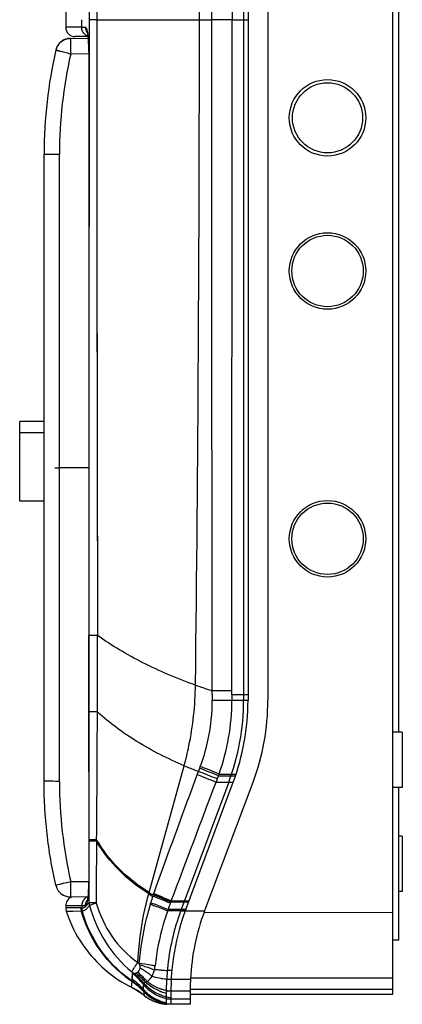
# Model space of a CAD drawing. Header units: millimetres. Extents: x 2100 to 2263, y -206 to 733.
# Tile 1 of 2: x 2100 to 2263, y -206 to 215. Entities that reach past the tile are written whole.
import ezdxf

# ---------------------------------------------------------------- set-up
doc = ezdxf.new("R2010")
doc.units = ezdxf.units.MM
doc.header["$LTSCALE"] = 30.734
doc.layers.get('0').update_dxf_attribs({"linetype": 'CONTINUOUS'})

msp = doc.modelspace()

# ---------------------------------------------------------------- linework, layer by layer
at = {"color": 7, "linetype": 'Continuous'}
for p, q in [((2259.3, -201.59), (2259.3, 632.56)), ((2261.8, -89.61), (2261.8, 519.69)), ((2195.4, 506.02), (2195.4, -75.98)), ((2205.79, 506.07), (2205.79, -75.99)), ((2121.32, 207.04), (2128.81, 207.09)), ((2110.04, 157.69), (2110.04, 157.55)), ((2110.04, -110.72), (2110.04, 157.55)), ((2110.04, 43.26), (2099.59, 43.26)), ((2099.59, 9.09), (2099.59, 43.26)), ((2099.59, 38.51), (2110.04, 38.51)), ((2129.12, 23.45), (2116.62, 23.45)), ((2110.04, 9.09), (2099.59, 9.09)), ((2263.3, -89.61), (2259.3, -89.61)), ((2263.3, -89.61), (2263.3, -113.26)), ((2189.07, -111), (2168.73, -165.39)), ((2178.93, -165.39), (2199.43, -110.94)), ((2263.3, -113.26), (2259.3, -113.26)), ((2261.8, -178.6), (2261.8, -113.26)), ((2263.3, -134.13), (2261.8, -134.13)), ((2263.3, -134.13), (2263.3, -157.75)), ((2115.03, -155.05), (2115.04, -155.09)), ((2115.04, -155.09), (2115.05, -155.11)), ((2115.93, -157.16), (2115.96, -157.21)), ((2115.96, -157.21), (2116.09, -157.4)), ((2115.96, -157.21), (2115.96, -157.21)), ((2117.52, -158.84), (2117.76, -159.01)), ((2117.76, -159.01), (2117.78, -159.02)), ((2263.3, -157.75), (2261.8, -157.75)), ((2128.7, -160.16), (2121.32, -160.1)), ((2168.46, -166.12), (2168.51, -165.98)), ((2178.44, -166.72), (2259.3, -166.52)), ((2178.7, -166.01), (2178.66, -166.12)), ((2178.7, -166.01), (2178.93, -165.39)), ((2261.8, -178.6), (2259.3, -178.6)), ((2162.4, -205.98), (2162.4, -197.84)), ((2172.7, -194.73), (2259.3, -194.73)), ((2172.56, -199.07), (2172.56, -205.98)), ((2172.56, -201.59), (2259.3, -201.59)), ((2172.56, -205.98), (2162.4, -205.98))]:
    msp.add_line(p, q, dxfattribs=at)
at = {"color": 6, "linetype": 'Continuous'}
for p, q in [((2197.29, 506.02), (2197.29, -75.98)), ((2119.29, 218.27), (2119.29, 211.77)), ((2128.74, 207.77), (2123.29, 207.77)), ((2129.12, 200.27), (2129.12, -152.31)), ((2170.63, -165.39), (2190.96, -111)), ((2129.28, -136.27), (2129.28, -135.66)), ((2132.52, -136.22), (2132.53, -135.61)), ((2119.29, -163.88), (2119.29, -164.69)), ((2127.74, -163.82), (2126.13, -163.83)), ((2128.41, -161.79), (2128.38, -161.87)), ((2147.46, -198.72), (2147.78, -198.89)), ((2147.78, -198.89), (2147.8, -198.9)), ((2147.78, -198.89), (2149.08, -199.59)), ((2147.8, -198.9), (2149.08, -199.59)), ((2149.08, -199.59), (2149.97, -200.18)), ((2149.97, -200.18), (2151.81, -201.38)), ((2151.81, -201.38), (2152.81, -202.15)), ((2164.3, -201.66), (2164.3, -205.99))]:
    msp.add_line(p, q, dxfattribs=at)
at = {"color": 9, "linetype": 'Continuous'}
for p, q in [((2190.39, 503.58), (2190.51, 215.02)), ((2132.62, 315.25), (2132.58, 215.02)), ((2129.26, 229.77), (2129.26, 215.02)), ((2126.12, 211.77), (2126.12, 215.02)), ((2129.26, 215.02), (2129.26, 200.27)), ((2132.57, 215.02), (2129.26, 215.02)), ((2132.57, 215.02), (2132.61, 114.79)), ((2132.58, 215.02), (2132.6, 124.75)), ((2132.58, 215.02), (2181.76, 215.02)), ((2190.51, 215.02), (2181.76, 215.02)), ((2190.39, -73.54), (2190.51, 215.02)), ((2190.52, 215.02), (2197.3, 215.02)), ((2126.12, 211.77), (2119.29, 211.77)), ((2126.12, 211.77), (2127.74, 211.77)), ((2129.12, 200.4), (2121.41, 200.34)), ((2129.12, 200.27), (2129.15, 200.27)), ((2129.15, 200.27), (2129.15, -152.31)), ((2110.04, 157.55), (2116.62, 157.55)), ((2116.62, -110.65), (2116.62, 157.55)), ((2132.61, 114.79), (2132.61, 113.05)), ((2132.61, 113.05), (2132.86, -48.23)), ((2129.23, -81), (2129.23, -48.22)), ((2132.86, -48.23), (2132.71, -48.23)), ((2182, -73.5), (2182, -75.91)), ((2190.38, -73.54), (2197.29, -73.54)), ((2190.39, -73.54), (2190.39, -75.98)), ((2190.39, -75.98), (2197.29, -75.98)), ((2154.98, -158.16), (2169.96, -103.95)), ((2176.09, -106.4), (2176.6, -105.05)), ((2176.6, -105.04), (2176.88, -104.3)), ((2175.57, -107.82), (2176.09, -106.4)), ((2184.12, -109.59), (2184.62, -108.27)), ((2184.62, -108.27), (2191.94, -108.27)), ((2184.9, -107.53), (2187.43, -107.53)), ((2187.43, -107.53), (2192.19, -107.53)), ((2184.12, -109.59), (2183.59, -111)), ((2183.59, -111), (2190.96, -111)), ((2115.03, -155.05), (2115.25, -154.99)), ((2115.25, -154.99), (2115.88, -154.83)), ((2115.88, -154.83), (2121.41, -153.43)), ((2121.41, -153.43), (2129.1, -153.49)), ((2129.15, -152.31), (2129.12, -152.31)), ((2129.29, -153.94), (2129.29, -152.31)), ((2129.29, -153.94), (2129.29, -152.31)), ((2126.13, -163.88), (2119.29, -163.88)), ((2126.13, -163.83), (2126.13, -164.78)), ((2129.23, -162.58), (2129.27, -162.52)), ((2129.23, -162.57), (2129.27, -162.52)), ((2129.27, -162.52), (2129.27, -161.78)), ((2129.27, -162.52), (2129.27, -161.78)), ((2164.39, -161.91), (2164.24, -162.29)), ((2171.78, -162.29), (2164.24, -162.29)), ((2164.39, -161.91), (2164.25, -162.3)), ((2164.39, -161.91), (2164.47, -161.72)), ((2164.39, -161.91), (2167.23, -161.91)), ((2164.47, -161.72), (2167.3, -161.72)), ((2167.23, -161.91), (2171.93, -161.91)), ((2167.3, -161.72), (2172, -161.72)), ((2120.01, -164.7), (2119.29, -164.69)), ((2119.52, -166.15), (2122.36, -166.1)), ((2122.16, -164.7), (2120.01, -164.7)), ((2125.74, -164.77), (2122.16, -164.7)), ((2122.36, -166.1), (2125.92, -166.07)), ((2125.74, -164.77), (2126.13, -164.78)), ((2165.55, -165.39), (2163.08, -165.39)), ((2170.63, -165.39), (2165.55, -165.39)), ((2168.51, -165.98), (2167.87, -165.98)), ((2178.66, -166.12), (2168.46, -166.12)), ((2170.41, -165.98), (2168.51, -165.98)), ((2147.76, -195.3), (2147.91, -192.81)), ((2147.48, -198.46), (2147.69, -196.3)), ((2147.69, -196.28), (2147.69, -196.29)), ((2147.69, -196.3), (2147.69, -196.29)), ((2147.7, -196.11), (2147.71, -196.08)), ((2172.66, -195.4), (2162.48, -195.4)), ((2147.46, -198.72), (2147.48, -198.46)), ((2147.46, -198.72), (2147.48, -198.46)), ((2152.55, -200.31), (2152.55, -200.3)), ((2152.55, -200.31), (2152.55, -200.3)), ((2152.55, -200.33), (2152.55, -200.31)), ((2152.56, -200.47), (2152.56, -200.46)), ((2152.57, -200.48), (2152.56, -200.47)), ((2152.57, -200.48), (2152.81, -202.15)), ((2172.56, -200.4), (2162.4, -200.41)), ((2172.56, -199.46), (2259.3, -199.46)), ((2172.56, -203.8), (2162.4, -203.8))]:
    msp.add_line(p, q, dxfattribs=at)
for points in [[(2132.7, 393.04), (2132.61, 305.29), (2132.58, 215.02)], [(2132.6, 124.75), (2132.7, 37), (2132.86, -48.23)], [(2115.88, -154.83), (2116.89, -154.57), (2118.21, -154.24), (2119.75, -153.85), (2121.41, -153.43)], [(2147.76, -195.3), (2147.8, -194.63), (2147.85, -193.8), (2147.91, -192.81)], [(2147.48, -198.46), (2147.55, -197.67), (2147.69, -196.3)]]:
    msp.add_lwpolyline(points, dxfattribs=at)
at = {"color": 6, "linetype": 'Continuous'}
for points in [[(2128.4, 209.78), (2128.38, 209.82), (2128.44, 209.63), (2128.56, 209.05), (2128.69, 208.15), (2128.83, 206.98), (2128.94, 205.57)], [(2128.94, 205.57), (2129.04, 203.94), (2129.1, 202.14), (2129.12, 200.27)], [(2129.12, -152.31), (2129.1, -154.01), (2129.04, -155.82), (2128.95, -157.47), (2128.84, -158.9), (2128.71, -160.09), (2128.57, -161.02), (2128.45, -161.63), (2128.41, -161.78)], [(2152.81, -202.15), (2153.22, -202.47), (2155.12, -203.72)], [(2155.12, -203.72), (2157.07, -204.67), (2159.03, -205.35)], [(2159.03, -205.35), (2160.86, -205.76), (2162.26, -205.94), (2162.4, -205.95)]]:
    msp.add_lwpolyline(points, dxfattribs=at)
at = {"color": 7, "linetype": 'Continuous'}
msp.add_lwpolyline([(2116.09, -157.4), (2117.2, -158.59), (2117.76, -159.01)], dxfattribs=at)
for centre, radius in [((2231.3, 173.07), 16.35), ((2231.3, 173.07), 15), ((2231.3, 107.57), 16.35), ((2231.3, 107.57), 15.26), ((2231.3, -6.93), 16.35), ((2231.3, -6.93), 15.26)]:
    msp.add_circle(centre, radius, dxfattribs=at)
at = {"color": 9, "linetype": 'Continuous'}
for centre, radius, start, end in [((-21854.6, 215.02), 24031.09, 0.000004, 0.678387), ((-21854.6, 215.02), 24031.09, 359.321613, 359.999996), ((-3046.28, -63.69), 5179.16, 359.80879, 0.17108), ((-11575.01, -25.14), 13707.98, 359.538268, 359.766629), ((1190.17, -2565.96), 2651.25, 67.97032, 68.15713), ((1190.13, -2566.05), 2652.16, 67.97073, 68.15747), ((1137.89, -2737.27), 2826.79, 68.28908, 68.46392), ((1092.6, -2842.05), 2942.4, 68.22498, 68.39319), ((1862.51, 9.1), 342.83, 339.9781, 340.1119), ((-20616.78, 8456.67), 24356.97, 339.277847, 339.405342), ((-4723.98, -147.23), 6853.27, 359.957571, 0.091627), ((2286.13, -194.57), 136.12, 164.4844, 164.7421), ((2198.04, -88.83), 82.21, 238.2779, 239.6805), ((2198.49, -87.42), 83.05, 238.4026, 239.8181), ((2369.67, -228.89), 224.05, 162.0363, 162.7654), ((2218.25, -180.83), 65.2, 160.6373, 161.1709), ((2241.73, -189.45), 90.21, 160.1164, 160.4156), ((2134.03, -162.42), 4.77, 181.2694, 195.6266), ((2247.35, -195.19), 89.38, 158.752, 160.5197), ((2222.22, -185.42), 62.42, 158.2533, 158.755), ((2130.58, -164.77), 4.85, 179.9838, 195.5334), ((2128.25, -331.06), 165.01, 90.6732, 90.8103), ((2130.98, -164.75), 4.85, 180.2793, 195.6603), ((2267.25, -201.68), 110.31, 160.7901, 161.113), ((2177.21, -150.29), 46.54, 234.4407, 235.129), ((2183.56, -149.38), 55.91, 229.8471, 230.7608), ((2128.43, -215.31), 30.05, 36.6015, 48.8619), ((2128.45, -216.76), 31.3, 39.1428, 50.0108), ((2126.66, -219.45), 35.22, 40.5419, 49.8688), ((2162.51, -154.5), 36.97, 266.3993, 267.5499), ((2163.77, -97.57), 93.91, 268.2672, 268.9872), ((2164.24, -58.26), 133.22, 269.0831, 269.3613), ((2161.08, -331.15), 139.69, 88.6186, 89.3132), ((2164.63, -192.26), 0.779, 85.0557, 102.9891), ((2127.68, -194.53), 20.09, 355.0029, 355.482), ((2130.8, -220.88), 29.85, 43.1734, 55.5269), ((2130.83, -220.93), 29.84, 43.2576, 55.6112), ((2130.65, -220.58), 29.83, 42.75, 55.1177), ((2130.62, -220.53), 29.83, 42.6848, 55.0522), ((2130.38, -219.28), 29.61, 41.6323, 54.075), ((2165.11, -166), 29.3, 259.9867, 260.2676), ((2165.25, -165.14), 30.18, 260.2778, 262.8417), ((2165.38, -164.16), 31.16, 262.8345, 264.6879), ((2165.41, -163.8), 31.52, 264.685, 268.2062), ((2134.06, -225.52), 29.96, 59.7528, 62.7075), ((2133.97, -225.69), 30.15, 54.2862, 59.7544), ((2134.13, -225.46), 29.88, 51.2904, 54.2866), ((2166.61, -179.69), 20.76, 247.7672, 251.0933), ((2167.02, -183.71), 19.57, 246.6224, 247.9838), ((2167.04, -183.66), 19.62, 247.9835, 248.9147), ((2167.1, -180.96), 20.81, 249.697, 250.8404), ((2166.74, -179.32), 21.16, 251.0858, 252.2485), ((2167.06, -183.61), 19.68, 248.9164, 254.5974), ((2167.16, -180.78), 21, 250.8453, 256.3731), ((2166.78, -179.19), 21.29, 252.248, 253.0065), ((2166.84, -178.97), 21.52, 253.0111, 256.8689), ((2166.87, -178.85), 21.64, 256.8652, 258.2742), ((2167.16, -180.76), 21.02, 256.371, 256.8332), ((2166.86, -178.94), 21.55, 258.2696, 263.1736), ((2163.84, -188.39), 17.64, 231.2937, 243.753), ((2163.71, -188.63), 17.37, 243.7826, 245.5897), ((2163.74, -188.56), 17.44, 245.6184, 255.4804), ((2165.45, -188.43), 17.56, 246.6652, 247.9578), ((2165.46, -188.42), 17.56, 246.6299, 247.9258), ((2165.72, -187.95), 17.63, 246.3686, 249.3039), ((2165.37, -188.45), 17.57, 248.2073, 249.6758), ((2165.48, -188.38), 17.6, 247.9258, 249.4121), ((2165.47, -188.39), 17.6, 247.9579, 249.4415), ((2165.38, -188.44), 17.59, 249.676, 252.1344), ((2165.5, -188.32), 17.67, 249.4179, 258.6996), ((2165.49, -188.33), 17.67, 249.4473, 258.7409), ((2163.78, -188.39), 17.62, 255.4715, 257.6226), ((2165.74, -187.91), 17.68, 249.3031, 250.7246), ((2165.74, -187.89), 17.69, 250.7255, 258.1389), ((2165.39, -188.4), 17.62, 252.135, 254.16), ((2163.79, -188.37), 17.64, 257.6223, 258.3433), ((2163.79, -188.36), 17.64, 258.3433, 258.8895), ((2163.79, -188.37), 17.63, 258.8894, 264.8857), ((2165.4, -188.37), 17.66, 254.16, 259.0373), ((2167.04, -183.67), 19.61, 254.5986, 256.2178), ((2165.48, -188.43), 17.56, 258.7086, 260.0785), ((2165.47, -188.44), 17.56, 258.7499, 260.1139), ((2165.39, -188.43), 17.59, 259.0388, 260.3626), ((2165.72, -187.99), 17.59, 258.1455, 259.0444), ((2163.78, -188.44), 17.56, 264.8898, 265.5092), ((2166.99, -183.88), 19.4, 257.1082, 260.9627), ((2166.96, -184.09), 19.18, 260.9676, 262.0378)]:
    msp.add_arc(centre, radius, start, end, dxfattribs=at)
at = {"color": 6, "linetype": 'Continuous'}
for centre, radius, start, end in [((2123.29, 211.77), 4, 180, 270.0006), ((2097.29, -75.98), 100, 339.5, 0), ((2130.1, -163.83), 3.97, 175.5157, 179.9298), ((2130.12, -163.81), 3.99, 113.2935, 128.1661), ((2124.12, -164.68), 4.83, 180.2057, 197.7174), ((2264.29, -200.41), 100, 159.5, 180.7158), ((2129.4, -215.95), 29.63, 38.7186, 51.3593), ((2166.19, -186.2), 17.7, 245.651, 247.1888), ((2166.19, -186.18), 17.72, 247.1889, 249.1165), ((2166.2, -186.16), 17.74, 249.1166, 249.9033), ((2166.22, -186.11), 17.8, 249.9052, 255.2764), ((2166.2, -186.17), 17.73, 255.2763, 257.8625)]:
    msp.add_arc(centre, radius, start, end, dxfattribs=at)
at = {"color": 7, "linetype": 'Continuous'}
for centre, radius, start, end in [((2121.37, 200.54), 6.5, 90.4251, 167.1663), ((2310.04, 157.55), 200, 167.1656, 179.9605), ((2095.4, -75.98), 100, 339.5001, 360), ((2106.41, -75.98), 99.38, 339.4014, 359.991), ((2121.37, -153.6), 6.5, 236.4238, 269.5707), ((2258.79, -199.77), 96.39, 159.5631, 174.6539), ((2262.4, -200.41), 100, 159.5, 159.8619), ((2270.06, -200.08), 97.51, 159.614, 177.0606), ((2258.96, -199.75), 96.56, 174.6781, 177.0644), ((2198.67, -197.83), 36.27, 175.2146, 180.0098), ((2235.06, -199.07), 62.5, 176.3451, 180.0001)]:
    msp.add_arc(centre, radius, start, end, dxfattribs=at)
at = {"color": 9, "linetype": 'Continuous'}
for points in [[(2181.76, 215.02), (2181.76, 310.67), (2181.86, 406.32), (2182, 501.96)], [(2182.01, -71.92), (2181.87, 23.72), (2181.76, 119.37), (2181.76, 215.02)], [(2128.7, 208.02), (2128.31, 208.17), (2127.94, 208.38), (2127.62, 208.64)], [(2129.26, 200.27), (2129.25, 117.44), (2129.24, 34.61), (2129.23, -48.22)], [(2182, -73.5), (2182.01, -72.97), (2182.01, -72.45), (2182.01, -71.92)], [(2129.28, -135.66), (2129.26, -117.44), (2129.24, -99.22), (2129.23, -81)], [(2129.27, -161.78), (2129.28, -159.17), (2129.28, -156.55), (2129.29, -153.94)], [(2156.9, -158.77), (2156.92, -158.7), (2156.95, -158.64), (2156.97, -158.57)], [(2155.48, -163.13), (2155.56, -162.93), (2155.62, -162.72), (2155.68, -162.51)], [(2167.87, -165.98), (2167.16, -165.98), (2166.45, -165.98), (2165.74, -165.98)], [(2150.92, -189.02), (2150.83, -188.83), (2150.72, -188.65), (2150.6, -188.47)], [(2157.34, -191.26), (2157.4, -190.69), (2157.44, -190.13), (2157.52, -189.57)], [(2152.55, -200.3), (2154.19, -202.1), (2156.26, -203.58), (2158.5, -204.54)], [(2152.55, -200.33), (2152.55, -200.37), (2152.56, -200.41), (2152.56, -200.46)], [(2152.55, -200.33), (2154.19, -202.12), (2156.26, -203.59), (2158.49, -204.56)]]:
    msp.add_open_spline(points, degree=3, dxfattribs=at)
for points, knots in [([(2127.62, 208.64), (2127.16, 209.01), (2126.39, 209.97), (2126.12, 211.17), (2126.12, 211.77)], [0, 0, 0, 0, 0.499416, 1, 1, 1, 1]), ([(2127.74, 211.77), (2127.74, 211.59), (2127.79, 210.84), (2128.06, 210.1), (2128.37, 209.61)], [0, 0, 0, 0, 0.238519, 1, 1, 1, 1]), ([(2127.74, 211.77), (2127.83, 211.77), (2128.03, 211.57), (2128.32, 210.84), (2128.46, 210.11), (2128.56, 209.55)], [0, 0, 0, 0, 0.105756, 0.300917, 1, 1, 1, 1]), ([(2117.52, 205.77), (2118.06, 206.17), (2119.28, 206.8), (2120.64, 207.03), (2121.32, 207.03)], [0, 0, 0, 0, 0.499657, 1, 1, 1, 1]), ([(2121.32, 207.03), (2121.31, 207.02), (2121.31, 206.97), (2121.3, 206.87), (2121.3, 206.7), (2121.29, 206.47), (2121.29, 206.19), (2121.29, 205.7), (2121.3, 204.98), (2121.32, 203.98), (2121.34, 202.84), (2121.38, 201.62), (2121.4, 200.77), (2121.41, 200.34)], [0, 0, 0, 0, 0.006503, 0.022238, 0.047103, 0.080914, 0.123427, 0.174199, 0.298546, 0.449549, 0.620983, 0.806364, 1, 1, 1, 1]), ([(2128.56, 209.55), (2128.61, 209.23), (2128.83, 207.7), (2128.95, 206.16), (2129.02, 204.94)], [0, 0, 0, 0, 0.20912, 1, 1, 1, 1]), ([(2115.96, 204.14), (2115.85, 203.98), (2115.45, 203.3), (2115.17, 202.56), (2115.03, 201.98)], [0, 0, 0, 0, 0.248261, 1, 1, 1, 1]), ([(2129.02, 204.94), (2129.04, 204.56), (2129.12, 203.01), (2129.15, 201.45), (2129.15, 200.27)], [0, 0, 0, 0, 0.240392, 1, 1, 1, 1]), ([(2121.41, 200.34), (2121, 200.44), (2120.18, 200.65), (2118.99, 200.95), (2117.9, 201.23), (2117.08, 201.44), (2116.49, 201.59), (2116.12, 201.69), (2115.8, 201.77), (2115.53, 201.84), (2115.35, 201.89), (2115.23, 201.92), (2115.16, 201.94), (2115.11, 201.96), (2115.07, 201.97), (2115.05, 201.98), (2115.03, 201.98), (2115.03, 201.98)], [0, 0, 0, 0, 0.195875, 0.38389, 0.556707, 0.708003, 0.773734, 0.832021, 0.882306, 0.924105, 0.957052, 0.970096, 0.980804, 0.989162, 0.995154, 0.998768, 1, 1, 1, 1]), ([(2121.41, 200.34), (2119.82, 193.33), (2117.42, 179.12), (2116.62, 164.74), (2116.62, 157.55)], [0, 0, 0, 0, 0.499999, 1, 1, 1, 1]), ([(2132.71, -48.23), (2132.28, -48.23), (2131.12, -48.23), (2129.96, -48.23), (2129.23, -48.22)], [0, 0, 0, 0, 0.368819, 1, 1, 1, 1]), ([(2174.81, -69.5), (2167.1, -66.79), (2152.58, -60.68), (2138.99, -52.65), (2132.86, -48.23)], [0, 0, 0, 0, 0.519428, 1, 1, 1, 1]), ([(2169.96, -103.95), (2170.72, -101.16), (2173.44, -89.87), (2174.7, -78.22), (2174.81, -69.5)], [0, 0, 0, 0, 0.249144, 1, 1, 1, 1]), ([(2174.81, -69.5), (2175.41, -69.71), (2177.8, -70.55), (2180.2, -71.35), (2182.01, -71.92)], [0, 0, 0, 0, 0.253018, 1, 1, 1, 1]), ([(2190.39, -71.99), (2189.71, -71.98), (2186.91, -71.96), (2184.12, -71.94), (2182.01, -71.92)], [0, 0, 0, 0, 0.243786, 1, 1, 1, 1]), ([(2176.88, -104.3), (2179.43, -97.53), (2181.59, -87.97), (2182.01, -78.33), (2182.01, -75.91)], [0, 0, 0, 0, 0.749253, 1, 1, 1, 1]), ([(2182, -75.91), (2182.72, -75.93), (2185.51, -75.97), (2188.31, -75.97), (2190.39, -75.98)], [0, 0, 0, 0, 0.254713, 1, 1, 1, 1]), ([(2184.9, -107.52), (2186.71, -102.48), (2189.46, -92.07), (2190.39, -81.34), (2190.39, -75.98)], [0, 0, 0, 0, 0.5, 1, 1, 1, 1]), ([(2132.85, -80.98), (2132.04, -80.98), (2130.83, -80.99), (2129.63, -80.98), (2129.23, -81)], [0, 0, 0, 0, 0.674158, 1, 1, 1, 1]), ([(2169.96, -103.96), (2162.98, -101.04), (2149.89, -94.43), (2138.05, -85.73), (2132.85, -80.98)], [0, 0, 0, 0, 0.518139, 1, 1, 1, 1]), ([(2169.96, -103.95), (2170.47, -104.17), (2172.5, -105.01), (2174.55, -105.82), (2176.09, -106.4)], [0, 0, 0, 0, 0.252271, 1, 1, 1, 1]), ([(2156.96, -158.57), (2158.5, -154.34), (2164.65, -137.41), (2170.88, -120.5), (2175.56, -107.82)], [0, 0, 0, 0, 0.249778, 1, 1, 1, 1]), ([(2110.92, -110.63), (2110.79, -110.63), (2110.61, -110.63), (2110.39, -110.63), (2110.27, -110.63), (2110.17, -110.63), (2110.1, -110.63), (2110.07, -110.62), (2110.04, -110.63), (2110.04, -110.62)], [0, 0, 0, 0, 0.431788, 0.603849, 0.745638, 0.856457, 0.935954, 0.983871, 1, 1, 1, 1]), ([(2116.62, -110.65), (2116.05, -110.65), (2114.15, -110.65), (2112.25, -110.64), (2110.92, -110.63)], [0, 0, 0, 0, 0.299938, 1, 1, 1, 1]), ([(2116.62, -110.65), (2116.62, -117.83), (2117.42, -132.22), (2119.82, -146.42), (2121.41, -153.43)], [0, 0, 0, 0, 0.499999, 1, 1, 1, 1]), ([(2132.52, -135.61), (2131.8, -135.62), (2130.83, -135.62), (2129.75, -135.65), (2129.4, -135.65), (2129.28, -135.66)], [0, 0, 0, 0, 0.672087, 0.890958, 1, 1, 1, 1]), ([(2132.52, -136.22), (2131.79, -136.23), (2130.83, -136.23), (2129.75, -136.26), (2129.4, -136.26), (2129.28, -136.27)], [0, 0, 0, 0, 0.675339, 0.892456, 1, 1, 1, 1]), ([(2132.52, -136.22), (2132.48, -138.42), (2132.35, -147.22), (2132.31, -156.02), (2132.37, -162.63)], [0, 0, 0, 0, 0.249752, 1, 1, 1, 1]), ([(2154.81, -158.75), (2150.21, -155.91), (2141.75, -149.27), (2135.13, -140.76), (2132.51, -136.22)], [0, 0, 0, 0, 0.507974, 1, 1, 1, 1]), ([(2154.97, -158.16), (2150.35, -155.32), (2141.84, -148.68), (2135.16, -140.16), (2132.52, -135.61)], [0, 0, 0, 0, 0.508169, 1, 1, 1, 1]), ([(2121.41, -153.43), (2121.4, -153.86), (2121.38, -154.71), (2121.34, -155.94), (2121.32, -157.07), (2121.3, -157.93), (2121.3, -158.54), (2121.29, -158.93), (2121.29, -159.27), (2121.29, -159.55), (2121.3, -159.77), (2121.3, -159.94), (2121.31, -160.04), (2121.31, -160.1), (2121.32, -160.1)], [0, 0, 0, 0, 0.194268, 0.380112, 0.551827, 0.702922, 0.768704, 0.827166, 0.877816, 0.920161, 0.95376, 0.978371, 0.993815, 1, 1, 1, 1]), ([(2129.15, -152.31), (2129.15, -154.05), (2129.06, -157.15), (2128.78, -160.25), (2128.56, -161.6)], [0, 0, 0, 0, 0.560499, 1, 1, 1, 1]), ([(2117.78, -159.02), (2118.3, -159.36), (2119.44, -159.91), (2120.7, -160.1), (2121.32, -160.1)], [0, 0, 0, 0, 0.499811, 1, 1, 1, 1]), ([(2150.14, -188.15), (2150.52, -180.7), (2151.81, -170.8), (2154.16, -161.14), (2154.81, -158.75)], [0, 0, 0, 0, 0.750276, 1, 1, 1, 1]), ([(2164.04, -162.8), (2163.44, -162.56), (2160.94, -161.55), (2158.44, -160.54), (2156.54, -159.79)], [0, 0, 0, 0, 0.241987, 1, 1, 1, 1]), ([(2164.24, -162.29), (2163.64, -162.04), (2161.14, -161.01), (2158.63, -159.99), (2156.74, -159.21)], [0, 0, 0, 0, 0.242245, 1, 1, 1, 1]), ([(2156.89, -158.77), (2157.54, -159.04), (2160.04, -160.08), (2162.54, -161.13), (2164.39, -161.91)], [0, 0, 0, 0, 0.256163, 1, 1, 1, 1]), ([(2156.97, -158.57), (2157.61, -158.84), (2160.11, -159.88), (2162.61, -160.93), (2164.47, -161.72)], [0, 0, 0, 0, 0.256066, 1, 1, 1, 1]), ([(2126.31, -166.06), (2126.85, -166.05), (2127.72, -165.61), (2128.68, -164.69), (2129.18, -164.06), (2129.44, -163.7)], [0, 0, 0, 0, 0.40193, 0.672316, 1, 1, 1, 1]), ([(2127.12, -164.54), (2127.2, -164.5), (2127.58, -164.29), (2127.92, -164.01), (2128.16, -163.79)], [0, 0, 0, 0, 0.225761, 1, 1, 1, 1]), ([(2128.56, -161.6), (2128.46, -162.16), (2128.32, -162.88), (2128.02, -163.62), (2127.82, -163.81), (2127.74, -163.82)], [0, 0, 0, 0, 0.698348, 0.892132, 1, 1, 1, 1]), ([(2127.74, -163.82), (2127.74, -163.64), (2127.79, -162.89), (2128.06, -162.15), (2128.36, -161.67)], [0, 0, 0, 0, 0.238732, 1, 1, 1, 1]), ([(2128.16, -163.79), (2128.25, -163.7), (2128.63, -163.32), (2128.98, -162.91), (2129.23, -162.58)], [0, 0, 0, 0, 0.227669, 1, 1, 1, 1]), ([(2130.88, -162.6), (2130.52, -162.6), (2129.98, -162.57), (2129.44, -162.56), (2129.27, -162.52)], [0, 0, 0, 0, 0.671505, 1, 1, 1, 1]), ([(2129.44, -163.7), (2129.51, -163.65), (2129.73, -163.54), (2130.38, -163.26), (2130.97, -163.07), (2131.41, -162.93)], [0, 0, 0, 0, 0.127915, 0.343089, 1, 1, 1, 1]), ([(2129.44, -163.7), (2130.92, -169.18), (2135.57, -179.75), (2143.17, -188.45), (2147.51, -192.11)], [0, 0, 0, 0, 0.499693, 1, 1, 1, 1]), ([(2132.37, -162.63), (2132.24, -162.63), (2131.74, -162.62), (2131.24, -162.61), (2130.88, -162.6)], [0, 0, 0, 0, 0.268239, 1, 1, 1, 1]), ([(2131.41, -162.93), (2131.49, -162.9), (2131.81, -162.8), (2132.13, -162.7), (2132.37, -162.63)], [0, 0, 0, 0, 0.238943, 1, 1, 1, 1]), ([(2132.37, -162.63), (2133.79, -167.69), (2138.3, -177.43), (2145.86, -185.1), (2150.14, -188.15)], [0, 0, 0, 0, 0.499951, 1, 1, 1, 1]), ([(2155.48, -163.13), (2154.85, -165.2), (2152.56, -173.5), (2151.14, -182.04), (2150.6, -188.47)], [0, 0, 0, 0, 0.250782, 1, 1, 1, 1]), ([(2155.48, -163.13), (2156.11, -163.37), (2158.58, -164.31), (2161.05, -165.26), (2162.88, -165.97)], [0, 0, 0, 0, 0.256525, 1, 1, 1, 1]), ([(2155.68, -162.51), (2156.31, -162.75), (2158.78, -163.7), (2161.25, -164.66), (2163.08, -165.39)], [0, 0, 0, 0, 0.256229, 1, 1, 1, 1]), ([(2147.69, -196.29), (2142.47, -192.71), (2133.24, -183.71), (2127.65, -172.1), (2125.92, -166.07)], [0, 0, 0, 0, 0.502021, 1, 1, 1, 1]), ([(2126.13, -164.78), (2126.21, -164.78), (2126.55, -164.76), (2126.88, -164.65), (2127.12, -164.54)], [0, 0, 0, 0, 0.235948, 1, 1, 1, 1]), ([(2147.71, -196.09), (2142.58, -192.5), (2133.51, -183.54), (2128.01, -172.04), (2126.31, -166.06)], [0, 0, 0, 0, 0.501819, 1, 1, 1, 1]), ([(2162.88, -165.97), (2162.21, -167.89), (2159.76, -175.58), (2158.18, -183.56), (2157.52, -189.57)], [0, 0, 0, 0, 0.251212, 1, 1, 1, 1]), ([(2165.74, -165.98), (2165.49, -165.98), (2164.54, -165.98), (2163.59, -165.98), (2162.88, -165.97)], [0, 0, 0, 0, 0.254895, 1, 1, 1, 1]), ([(2147.51, -192.11), (2147.6, -191.94), (2147.89, -191.48), (2148.45, -190.61), (2149.23, -189.46), (2149.83, -188.6), (2150.14, -188.15)], [0, 0, 0, 0, 0.11946, 0.342727, 0.651379, 1, 1, 1, 1]), ([(2157.52, -189.57), (2156.97, -189.47), (2154.66, -189.07), (2152.35, -188.72), (2150.6, -188.47)], [0, 0, 0, 0, 0.241854, 1, 1, 1, 1]), ([(2150.92, -189.02), (2151.47, -189.19), (2153.63, -189.89), (2155.76, -190.67), (2157.34, -191.26)], [0, 0, 0, 0, 0.25609, 1, 1, 1, 1]), ([(2151.1, -190.5), (2151.12, -190.38), (2151.18, -189.88), (2151.05, -189.38), (2150.92, -189.02)], [0, 0, 0, 0, 0.243376, 1, 1, 1, 1]), ([(2147.91, -192.81), (2147.93, -192.79), (2148.01, -192.73), (2148.12, -192.7), (2148.2, -192.68)], [0, 0, 0, 0, 0.227362, 1, 1, 1, 1]), ([(2148.2, -192.68), (2148.23, -192.7), (2148.35, -192.75), (2148.48, -192.79), (2148.56, -192.78)], [0, 0, 0, 0, 0.310099, 1, 1, 1, 1]), ([(2148.56, -192.78), (2148.62, -192.77), (2148.9, -192.72), (2149.16, -192.62), (2149.36, -192.52)], [0, 0, 0, 0, 0.210837, 1, 1, 1, 1]), ([(2149.36, -192.52), (2149.41, -192.5), (2149.63, -192.4), (2149.83, -192.29), (2149.99, -192.2)], [0, 0, 0, 0, 0.231677, 1, 1, 1, 1]), ([(2149.99, -192.2), (2150.26, -192.04), (2150.77, -191.52), (2151.01, -190.86), (2151.1, -190.5)], [0, 0, 0, 0, 0.458715, 1, 1, 1, 1]), ([(2154.16, -196.25), (2153.84, -195.89), (2152.53, -194.46), (2151.11, -193.13), (2149.99, -192.2)], [0, 0, 0, 0, 0.248895, 1, 1, 1, 1]), ([(2156.25, -193.91), (2155.84, -193.61), (2154.16, -192.41), (2152.43, -191.3), (2151.1, -190.5)], [0, 0, 0, 0, 0.245426, 1, 1, 1, 1]), ([(2156.25, -193.91), (2156.33, -193.69), (2156.68, -192.8), (2157.07, -191.93), (2157.34, -191.26)], [0, 0, 0, 0, 0.245416, 1, 1, 1, 1]), ([(2160.19, -191.4), (2159.95, -191.39), (2158.99, -191.35), (2158.04, -191.3), (2157.34, -191.26)], [0, 0, 0, 0, 0.255943, 1, 1, 1, 1]), ([(2147.71, -196.08), (2147.71, -196.03), (2147.73, -195.77), (2147.75, -195.51), (2147.76, -195.3)], [0, 0, 0, 0, 0.192771, 1, 1, 1, 1]), ([(2152.51, -199.61), (2152.51, -199.47), (2152.5, -198.73), (2152.51, -198), (2152.52, -197.41)], [0, 0, 0, 0, 0.193678, 1, 1, 1, 1]), ([(2152.52, -197.42), (2152.53, -197.42), (2152.54, -197.41), (2152.55, -197.4), (2152.55, -197.39)], [0, 0, 0, 0, 0.495412, 1, 1, 1, 1]), ([(2152.55, -197.39), (2152.57, -197.37), (2152.64, -197.25), (2152.69, -197.11), (2152.73, -197)], [0, 0, 0, 0, 0.209033, 1, 1, 1, 1]), ([(2153.43, -196.56), (2153.35, -196.6), (2153.11, -196.72), (2152.87, -196.87), (2152.73, -197)], [0, 0, 0, 0, 0.307479, 1, 1, 1, 1]), ([(2152.73, -197), (2153.17, -197.5), (2155.08, -199.4), (2157.4, -200.87), (2159.25, -201.67)], [0, 0, 0, 0, 0.24837, 1, 1, 1, 1]), ([(2153.43, -196.56), (2153.48, -196.53), (2153.72, -196.42), (2153.97, -196.32), (2154.16, -196.25)], [0, 0, 0, 0, 0.228575, 1, 1, 1, 1]), ([(2159.87, -200.48), (2159.27, -200.25), (2156.95, -199.27), (2154.81, -197.84), (2153.43, -196.56)], [0, 0, 0, 0, 0.25524, 1, 1, 1, 1]), ([(2154.16, -196.25), (2154.36, -196.13), (2155.22, -195.51), (2155.84, -194.63), (2156.25, -193.91)], [0, 0, 0, 0, 0.218506, 1, 1, 1, 1]), ([(2154.16, -196.25), (2154.5, -196.52), (2155.93, -197.56), (2157.51, -198.4), (2158.75, -198.91)], [0, 0, 0, 0, 0.244257, 1, 1, 1, 1]), ([(2156.25, -193.91), (2156.54, -194.01), (2157.78, -194.39), (2159.04, -194.68), (2160.01, -194.86)], [0, 0, 0, 0, 0.240209, 1, 1, 1, 1]), ([(2152.55, -200.3), (2152.54, -200.26), (2152.51, -200.03), (2152.52, -199.79), (2152.52, -199.61)], [0, 0, 0, 0, 0.203972, 1, 1, 1, 1]), ([(2152.52, -199.61), (2152.94, -200.09), (2154.72, -201.91), (2156.9, -203.34), (2158.65, -204.1)], [0, 0, 0, 0, 0.25073, 1, 1, 1, 1]), ([(2152.56, -200.46), (2153.44, -201.39), (2155.39, -203.08), (2157.66, -204.29), (2158.85, -204.77)], [0, 0, 0, 0, 0.499986, 1, 1, 1, 1])]:
    msp.add_open_spline(points, degree=3, knots=knots, dxfattribs=at)
at = {"color": 7, "linetype": 'Continuous'}
for points, knots in [([(2121.32, 207.04), (2121.32, 207.04), (2121.32, 207.04), (2121.32, 207.03), (2121.32, 207.03)], [0, 0, 0, 0, 0.422278, 1, 1, 1, 1]), ([(2114.69, 23.45), (2114.84, 23.45), (2115.49, 23.45), (2116.13, 23.45), (2116.62, 23.45)], [0, 0, 0, 0, 0.244917, 1, 1, 1, 1]), ([(2115.03, -155.05), (2113.38, -147.79), (2110.88, -133.07), (2110.04, -118.17), (2110.04, -110.72)], [0, 0, 0, 0, 0.500001, 1, 1, 1, 1]), ([(2115.05, -155.11), (2115.18, -155.66), (2115.45, -156.36), (2115.83, -157), (2115.93, -157.16)], [0, 0, 0, 0, 0.751488, 1, 1, 1, 1]), ([(2121.32, -160.1), (2121.32, -160.1), (2121.32, -160.1), (2121.32, -160.1), (2121.32, -160.1)], [0, 0, 0, 0, 0.463959, 1, 1, 1, 1])]:
    msp.add_open_spline(points, degree=3, knots=knots, dxfattribs=at)
at = {"color": 6, "linetype": 'Continuous'}
for points, knots in [([(2121.74, -160.2), (2121.03, -160.5), (2119.76, -161.55), (2119.29, -163.12), (2119.29, -163.89)], [0, 0, 0, 0, 0.499889, 1, 1, 1, 1]), ([(2127.66, -160.68), (2127.23, -161.02), (2126.5, -161.89), (2126.19, -162.97), (2126.14, -163.52)], [0, 0, 0, 0, 0.499182, 1, 1, 1, 1]), ([(2119.52, -166.15), (2120.01, -167.67), (2122.22, -173.66), (2125.48, -179.26), (2128.4, -183.04)], [0, 0, 0, 0, 0.250467, 1, 1, 1, 1]), ([(2128.4, -183.04), (2130.92, -186.32), (2136.74, -192.32), (2143.75, -196.87), (2147.46, -198.72)], [0, 0, 0, 0, 0.499948, 1, 1, 1, 1]), ([(2152.52, -197.42), (2153.37, -198.46), (2155.32, -200.37), (2157.66, -201.77), (2158.89, -202.32)], [0, 0, 0, 0, 0.499345, 1, 1, 1, 1])]:
    msp.add_open_spline(points, degree=3, knots=knots, dxfattribs=at)

doc.saveas('drawing.dxf')
